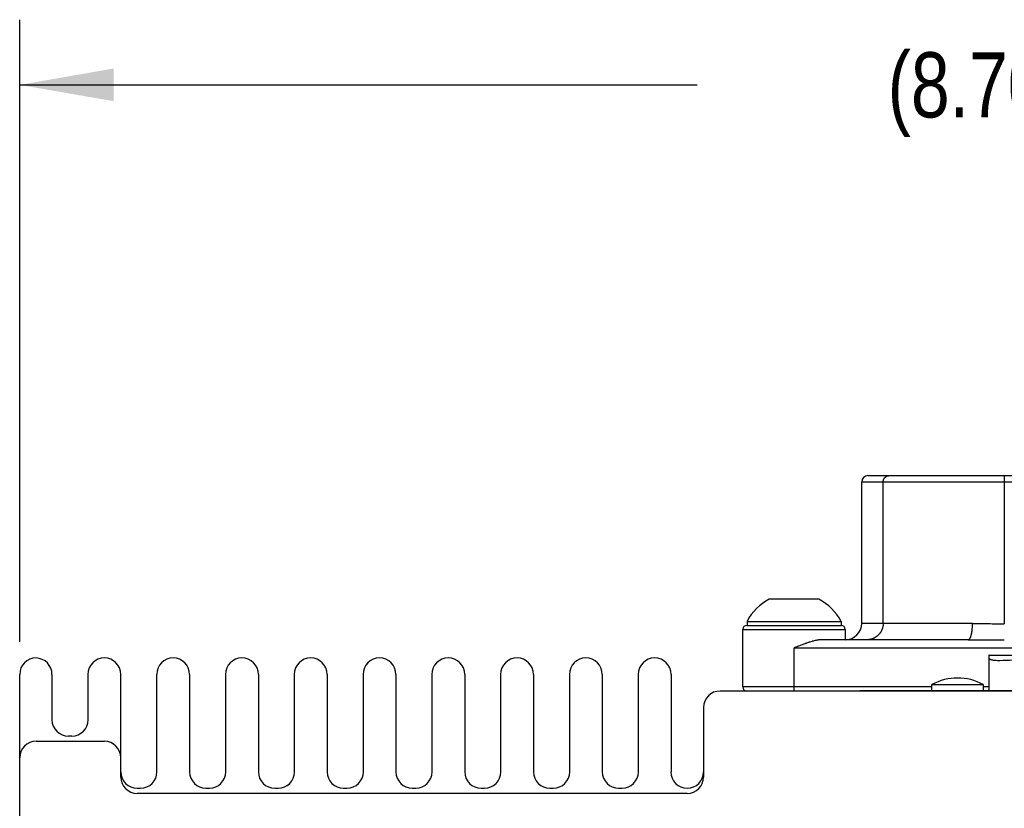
# Model space of a CAD drawing. Header units: inches. Extents: x 0 to 34, y 0 to 22.
# Tile 116 of 124: x 26.6 to 28.5, y 5.6 to 7.1. Entities that reach past the tile are written whole.
import ezdxf

# ---------------------------------------------------------------- set-up
doc = ezdxf.new("R2010")
doc.units = ezdxf.units.IN
doc.header["$LTSCALE"] = 1.87
doc.header["$MEASUREMENT"] = 0
doc.layers.get('0').update_dxf_attribs({"linetype": 'CONTINUOUS'})
doc.layers.add('DIMENSIONS', color=7, linetype='CONTINUOUS')
doc.styles.get("Standard").update_dxf_attribs({"font": 'txt', "width": 0.8})
doc.dimstyles.new('DIMSTYLE_1', dxfattribs={"dimtxt": 0.125, "dimasz": 0.18, "dimexe": 0.125, "dimexo": 0.0625, "dimgap": 0.0625, "dimtad": 0, "dimtih": 1, "dimtoh": 1, "dimdec": 3, "dimlfac": 2, "dimzin": 4, "dimdsep": 46, "dimtxsty": 'STANDARD', "dimblk": '_FILLED', "dimblk1": '_FILLED', "dimblk2": '_FILLED', "dimcen": 0.09, "dimadec": 0, "dimazin": 0, "dimtp": 0.001, "dimtm": 0.001, "dimtfac": 1, "dimtdec": 3, "dimtofl": 0, "dimtmove": 0, "dimatfit": 3, "dimldrblk": '_FILLED', "dimfxl": 1, "dimtolj": 1, "dimtzin": 4, "dimarcsym": 0})

# ---------------------------------------------------------------- blocks, each defined once
blk = doc.blocks.new('_FILLED')
at = {"color": 0, "linetype": 'BYBLOCK'}
blk.add_solid([(0, 0), (-1, 0.174), (-1, -0.174)], dxfattribs=at)
blk = doc.blocks.new('*D30')
at = {"layer": 'DIMENSIONS', "color": 2, "linetype": 'CONTINUOUS'}
for p, q in [((26.6416, 5.9117), (26.6416, 7.1056)), ((30.9916, 5.9117), (30.9916, 7.1056)), ((26.6416, 6.9806), (27.9416, 6.9806)), ((30.9916, 6.9806), (29.6916, 6.9806))]:
    blk.add_line(p, q, dxfattribs=at)
at = {"layer": 'DIMENSIONS', "color": 2, "linetype": 'CONTINUOUS', "xscale": 0.18, "yscale": 0.18, "zscale": 0.18, "rotation": 180}
blk.add_blockref('_FILLED', (26.6416, 6.9806), dxfattribs=at)
at = {"layer": 'DIMENSIONS', "color": 2, "linetype": 'CONTINUOUS', "xscale": 0.18, "yscale": 0.18, "zscale": 0.18}
blk.add_blockref('_FILLED', (30.9916, 6.9806), dxfattribs=at)
at = {"layer": 'DIMENSIONS', "color": 2, "linetype": 'CONTINUOUS', "insert": (28.8166, 7.0431), "char_height": 0.125, "width": 1.625, "attachment_point": 2, "line_spacing_factor": 0.9}
blk.add_mtext('(8.700{\\Ftxt.shx;\\W1.000000;\\H0.125000; }[220.98])', dxfattribs=at)

msp = doc.modelspace()

# ---------------------------------------------------------------- linework, layer by layer
at = {"color": 7, "linetype": 'CONTINUOUS'}
for p, q in [((28.25752, 5.94717), (28.25752, 6.21882)), ((28.25752, 6.21882), (29.37563, 6.21882)), ((28.26933, 6.23064), (29.36382, 6.23064)), ((28.29872, 5.94717), (28.29872, 6.21882)), ((28.53115, 6.23064), (28.53115, 5.94628)), ((28.1751, 5.99373), (28.0801, 5.99373)), ((28.02918, 5.82512), (28.02918, 5.93536)), ((28.02918, 5.93536), (28.22603, 5.93536)), ((28.03705, 5.94323), (28.21815, 5.94323)), ((28.03735, 5.95081), (28.03735, 5.94323)), ((28.03735, 5.95081), (28.21785, 5.95081)), ((28.21785, 5.95081), (28.21785, 5.94323)), ((28.22603, 5.93536), (28.22603, 5.91567)), ((28.47019, 5.94717), (28.25752, 5.94717)), ((28.462, 5.91567), (28.18101, 5.91567)), ((28.462, 5.91567), (28.53115, 5.91538)), ((28.1276, 5.81725), (28.1276, 5.89993)), ((28.1276, 5.89993), (28.56852, 5.89993)), ((28.50208, 5.88615), (28.50159, 5.88595)), ((28.50159, 5.88595), (28.50159, 5.81825)), ((28.50208, 5.88615), (29.13103, 5.88615)), ((26.64155, 4.925), (26.64155, 5.84925)), ((26.70355, 5.84925), (26.70355, 5.76225)), ((26.77305, 5.76225), (26.77305, 5.84925)), ((26.83555, 5.65225), (26.83555, 5.84925)), ((26.90505, 5.66225), (26.90505, 5.84925)), ((26.96755, 5.84925), (26.96755, 5.66225)), ((27.03705, 5.66225), (27.03705, 5.84925)), ((27.09955, 5.84925), (27.09955, 5.66225)), ((27.16905, 5.66225), (27.16905, 5.84925)), ((27.23155, 5.84925), (27.23155, 5.66225)), ((27.30105, 5.66225), (27.30105, 5.84925)), ((27.36355, 5.84925), (27.36355, 5.66225)), ((27.43305, 5.66225), (27.43305, 5.84925)), ((27.49555, 5.84925), (27.49555, 5.66225)), ((27.56505, 5.66225), (27.56505, 5.84925)), ((27.62755, 5.84925), (27.62755, 5.66225)), ((27.69705, 5.66225), (27.69705, 5.84925)), ((27.75955, 5.84925), (27.75955, 5.66225)), ((27.82905, 5.66225), (27.82905, 5.84925)), ((27.89155, 5.84925), (27.89155, 5.66225)), ((28.3923, 5.82512), (28.02918, 5.82512)), ((28.3923, 5.81825), (28.3923, 5.82975)), ((28.3923, 5.82975), (28.4908, 5.82975)), ((28.4908, 5.82975), (28.4908, 5.81825)), ((28.50159, 5.82512), (28.4908, 5.82512)), ((29.64755, 5.81725), (27.98555, 5.81725)), ((28.25404, 5.81825), (29.37904, 5.81825)), ((27.95405, 5.78575), (27.95405, 5.65225)), ((26.74155, 5.73075), (26.73505, 5.73075)), ((26.67305, 5.72075), (26.80405, 5.72075)), ((26.86705, 5.63075), (26.87355, 5.63075)), ((27.92255, 5.62075), (26.86705, 5.62075)), ((26.99905, 5.63075), (27.00555, 5.63075)), ((27.13105, 5.63075), (27.13755, 5.63075)), ((27.26305, 5.63075), (27.26955, 5.63075)), ((27.39505, 5.63075), (27.40155, 5.63075)), ((27.52705, 5.63075), (27.53355, 5.63075)), ((27.65905, 5.63075), (27.66555, 5.63075)), ((27.79105, 5.63075), (27.79755, 5.63075))]:
    msp.add_line(p, q, dxfattribs=at)
for centre, radius, start, end in [((28.26933, 6.21882), 0.01181, 90, 180), ((28.1276, 5.90368), 0.10182, 117.8092, 152.42486), ((28.1276, 5.90368), 0.10182, 27.57514, 62.1908), ((28.03705, 5.93536), 0.00787, 90, 180), ((28.21815, 5.93536), 0.00787, 0, 90), ((28.22603, 5.94717), 0.0315, 270, 360), ((26.67305, 5.84925), 0.0315, 90, 180), ((26.67205, 5.84925), 0.0315, 0, 88.1817), ((26.80405, 5.84925), 0.0315, 0, 180), ((26.93605, 5.84925), 0.0315, 0, 180), ((27.06805, 5.84925), 0.0315, 0, 180), ((27.20005, 5.84925), 0.0315, 0, 180), ((27.33205, 5.84925), 0.0315, 0, 180), ((27.46405, 5.84925), 0.0315, 0, 180), ((27.59605, 5.84925), 0.0315, 0, 180), ((27.72805, 5.84925), 0.0315, 0, 180), ((27.86005, 5.84925), 0.0315, 0, 180), ((28.44155, 5.73898), 0.10327, 61.51728, 118.48272), ((28.03705, 5.82512), 0.00787, 180, 270), ((27.98555, 5.78575), 0.0315, 90, 180), ((26.73505, 5.76225), 0.0315, 180, 270), ((26.74155, 5.76225), 0.0315, 270, 360), ((26.67305, 5.68925), 0.0315, 90, 180), ((26.80405, 5.68925), 0.0315, 0, 90), ((26.86705, 5.66225), 0.0315, 180, 270), ((26.86705, 5.65225), 0.0315, 180, 270), ((26.87355, 5.66225), 0.0315, 270, 360), ((26.99905, 5.66225), 0.0315, 180, 270), ((27.00555, 5.66225), 0.0315, 270, 360), ((27.13105, 5.66225), 0.0315, 180, 270), ((27.13755, 5.66225), 0.0315, 270, 360), ((27.26305, 5.66225), 0.0315, 180, 270), ((27.26955, 5.66225), 0.0315, 270, 360), ((27.39505, 5.66225), 0.0315, 180, 270), ((27.40155, 5.66225), 0.0315, 270, 360), ((27.52705, 5.66225), 0.0315, 180, 270), ((27.53355, 5.66225), 0.0315, 270, 360), ((27.65905, 5.66225), 0.0315, 180, 270), ((27.66555, 5.66225), 0.0315, 270, 360), ((27.79105, 5.66225), 0.0315, 180, 270), ((27.79755, 5.66225), 0.0315, 270, 360), ((27.92255, 5.66225), 0.0315, 180, 360), ((27.92255, 5.65225), 0.0315, 270, 360)]:
    msp.add_arc(centre, radius, start, end, dxfattribs=at)
for points, knots in [([(28.29872, 6.21882), (28.29872, 6.21921), (28.29876, 6.21998), (28.2989, 6.22094), (28.29907, 6.22169), (28.29927, 6.22244), (28.29959, 6.22335), (28.30001, 6.22423), (28.30038, 6.2249), (28.30079, 6.22555), (28.30137, 6.22633), (28.30214, 6.22719), (28.30299, 6.22797), (28.30376, 6.22855), (28.30441, 6.22896), (28.30508, 6.22934), (28.30595, 6.22975), (28.30685, 6.23008), (28.30759, 6.23029), (28.30834, 6.23046), (28.30929, 6.2306), (28.31006, 6.23064), (28.31044, 6.23064)], [0, 0, 0, 0, 0.0626578, 0.1254281, 0.156826, 0.1882079, 0.2508999, 0.3135372, 0.3448505, 0.3761566, 0.4387243, 0.5012478, 0.5637231, 0.6261489, 0.6573503, 0.6885379, 0.7508648, 0.8131786, 0.8443504, 0.8755268, 0.9378285, 1, 1, 1, 1]), ([(28.29872, 5.94717), (28.29872, 5.94614), (28.29864, 5.94459), (28.29839, 5.94255), (28.29813, 5.94102), (28.2978, 5.93951), (28.29739, 5.93802), (28.2969, 5.93656), (28.29635, 5.93511), (28.29573, 5.9337), (28.29504, 5.93232), (28.29428, 5.93097), (28.29346, 5.92967), (28.29258, 5.9284), (28.29132, 5.92678), (28.2896, 5.92486), (28.28771, 5.92313), (28.28609, 5.92186), (28.28484, 5.92097), (28.28354, 5.92015), (28.28221, 5.91938), (28.28084, 5.91869), (28.27943, 5.91806), (28.278, 5.9175), (28.27655, 5.91702), (28.27507, 5.91661), (28.27357, 5.91627), (28.27206, 5.916), (28.27003, 5.91575), (28.26849, 5.91567), (28.26747, 5.91567)], [0, 0, 0, 0, 0.0626791, 0.0940652, 0.1254556, 0.1568358, 0.1881996, 0.2195495, 0.2508876, 0.2822165, 0.3135384, 0.3448531, 0.3761589, 0.407454, 0.4387368, 0.5012469, 0.5637092, 0.5949325, 0.6261451, 0.6573463, 0.6885353, 0.7197115, 0.750876, 0.7820329, 0.8131862, 0.8443401, 0.875499, 0.9066588, 0.9378074, 1, 1, 1, 1]), ([(28.462, 5.91567), (28.46206, 5.91567), (28.46218, 5.91568), (28.46237, 5.9157), (28.46255, 5.91575), (28.46281, 5.91582), (28.46313, 5.91597), (28.46351, 5.9162), (28.46389, 5.91651), (28.46427, 5.9169), (28.46465, 5.91736), (28.46503, 5.9179), (28.46541, 5.91852), (28.46578, 5.91922), (28.46614, 5.91999), (28.4665, 5.92084), (28.46684, 5.92175), (28.46718, 5.92274), (28.4675, 5.9238), (28.4678, 5.92492), (28.46809, 5.9261), (28.46837, 5.92733), (28.46862, 5.92862), (28.46886, 5.92995), (28.46908, 5.93132), (28.46928, 5.93271), (28.46946, 5.93414), (28.46968, 5.93607), (28.46989, 5.9385), (28.47007, 5.94142), (28.47017, 5.94431), (28.47019, 5.94623), (28.47019, 5.94717)], [0, 0, 0, 0, 0.0053701, 0.0108297, 0.0164149, 0.0221616, 0.0342691, 0.0474223, 0.0618532, 0.0777643, 0.0953318, 0.1147103, 0.1360169, 0.1592711, 0.1844545, 0.2115363, 0.2404773, 0.2712322, 0.303752, 0.3379846, 0.3738589, 0.4112326, 0.4499423, 0.4898215, 0.5307014, 0.5724115, 0.61478, 0.6576344, 0.744153, 0.8308097, 0.9164735, 1, 1, 1, 1]), ([(28.47019, 5.94717), (28.4727, 5.94717), (28.47773, 5.94713), (28.48528, 5.94701), (28.49287, 5.94684), (28.50305, 5.9466), (28.51581, 5.94636), (28.52603, 5.94628), (28.53115, 5.94627)], [0, 0, 0, 0, 0.1233514, 0.2473526, 0.3719249, 0.496981, 0.7481534, 1, 1, 1, 1]), ([(28.18101, 5.91567), (28.17996, 5.91567), (28.17839, 5.91561), (28.17628, 5.91542), (28.17468, 5.91523), (28.17307, 5.91499), (28.1709, 5.91462), (28.16816, 5.91405), (28.16542, 5.91339), (28.16321, 5.9128), (28.16099, 5.91217), (28.15875, 5.9115), (28.15652, 5.91079), (28.15427, 5.91005), (28.15202, 5.90928), (28.14977, 5.90849), (28.1475, 5.90767), (28.14467, 5.90662), (28.14012, 5.90489), (28.13443, 5.90266), (28.12988, 5.90084), (28.1276, 5.89993)], [0, 0, 0, 0, 0.0559555, 0.0844388, 0.1132425, 0.1423587, 0.1717747, 0.2314539, 0.2921705, 0.3228843, 0.3538153, 0.4162752, 0.44778, 0.4794501, 0.5432407, 0.5753392, 0.6075578, 0.6723144, 0.7374297, 0.8684387, 1, 1, 1, 1]), ([(28.50159, 5.88071), (28.50159, 5.88033), (28.50188, 5.87949), (28.50302, 5.87856), (28.50474, 5.8778), (28.50708, 5.87718), (28.51005, 5.8767), (28.51525, 5.8762), (28.51947, 5.87611), (28.52248, 5.87611)], [0, 0, 0, 0, 0.0500135, 0.1109014, 0.1929355, 0.3002723, 0.4344867, 0.5960168, 1, 1, 1, 1]), ([(28.52248, 5.87611), (28.53076, 5.87611), (28.54985, 5.87724), (28.56883, 5.87932), (28.57955, 5.88071)], [0, 0, 0, 0, 0.4338464, 1, 1, 1, 1])]:
    msp.add_open_spline(points, degree=3, knots=knots, dxfattribs=at)

# ---------------------------------------------------------------- dimensions: what is measured, and where the dimension line sits
at = {"layer": 'DIMENSIONS', "color": 2, "linetype": 'CONTINUOUS'}
dim = msp.add_linear_dim(base=(26.64155, 6.98064), p1=(30.99155, 5.84925), p2=(26.64155, 5.84925), angle=180, text='(<>)', dimstyle='DIMSTYLE_1', dxfattribs=at)
dim.commit()
dim.dimension.update_dxf_attribs({"geometry": '*D30', "text_midpoint": (28.81655, 6.98064), "dimtype": 160})

doc.saveas('drawing.dxf')
